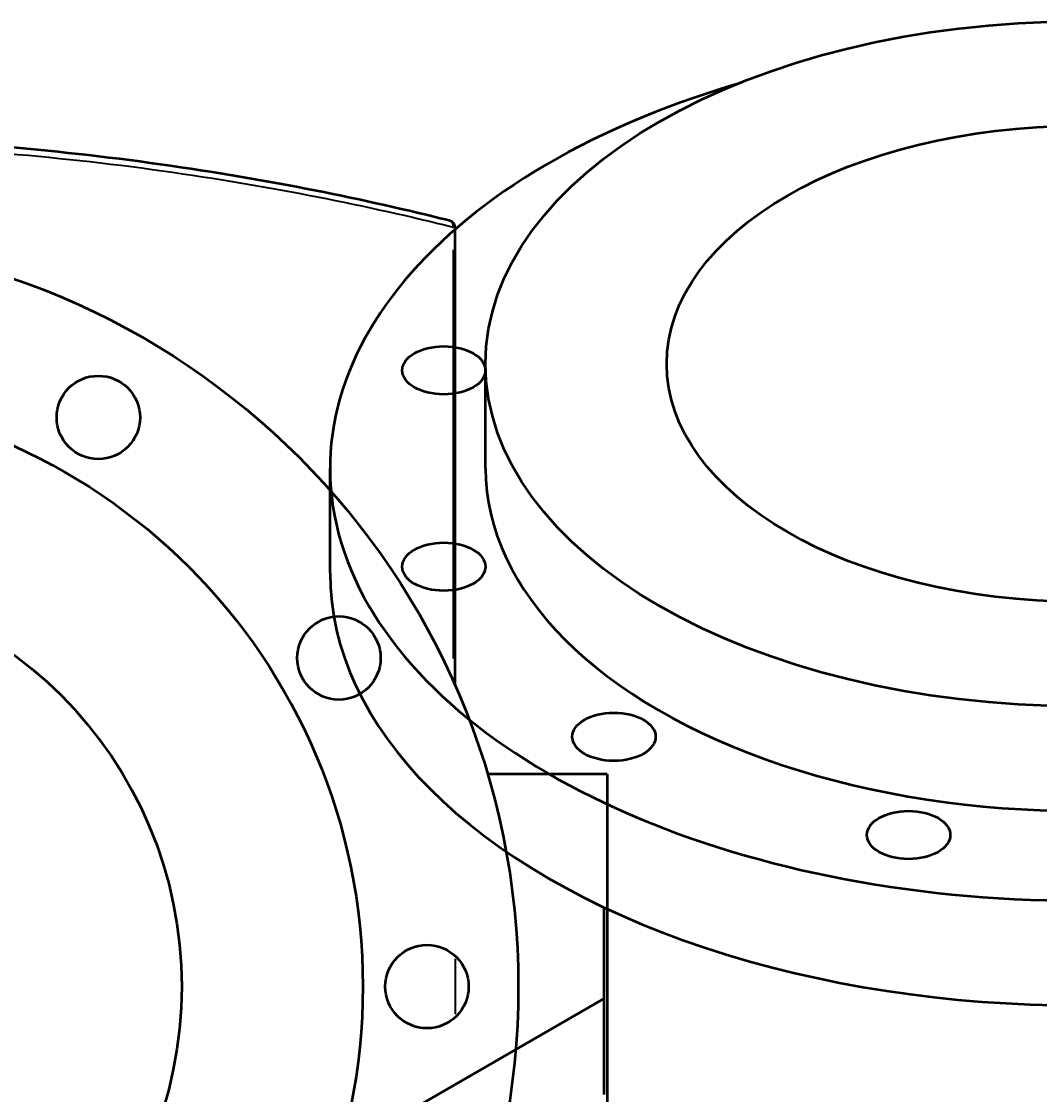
# Model space of a CAD drawing. Header units: millimetres. Extents: x -634 to 1178, y -305 to 960.
# Tile 11 of 12: x 529 to 847, y 625 to 960. Entities that reach past the tile are written whole.
import ezdxf

# ---------------------------------------------------------------- set-up
doc = ezdxf.new("R2010")
doc.units = ezdxf.units.MM
for name, color, linetype, lineweight in [('Dimension (ANSI)', 7, 'Continuous', 25), ('Visible (ANSI)', 7, 'Continuous', 50), ('Visible Narrow (ANSI)', 7, 'Continuous', 35)]:
    doc.layers.add(name, color=color, linetype=linetype, lineweight=lineweight)
doc.styles.add('Note Text (ANSI)', font='tahoma.ttf')
doc.dimstyles.new('Default - mm (ANSI)', dxfattribs={"dimtxt": 2.4, "dimasz": 2.5, "dimexe": 3.175, "dimexo": 1.6002, "dimgap": 0.8, "dimtad": 0, "dimtoh": 1, "dimdec": 0, "dimrnd": 1e-08, "dimzin": 4, "dimdsep": 46, "dimtxsty": 'Note Text (ANSI)', "dimcen": 0.09, "dimdle": 10, "dimclrd": 256, "dimclre": 256, "dimclrt": 5, "dimadec": 1, "dimazin": 1, "dimtfac": 1.27, "dimtofl": 0, "dimtmove": 0, "dimatfit": 3, "dimfxl": 1, "dimtolj": 1, "dimtzin": 4, "dimlwd": -1, "dimlwe": -1, "dimarcsym": 0})

# ---------------------------------------------------------------- blocks, each defined once
blk = doc.blocks.new('*D8')
at = {"layer": 'Defpoints', "color": 0, "transparency": 16777216}
for p in [(320.29, 852.46), (580.93, 464.96)]:
    blk.add_point(p, dxfattribs=at)
at = {"layer": 'Dimension (ANSI)', "transparency": 16777216}
for p, q in [((337.35, 827.1), (321.68, 850.39)), ((334.18, 827.1), (337.35, 827.1))]:
    blk.add_line(p, q, dxfattribs=at)
blk.add_solid([(322.03, 850.62), (321.34, 850.16), (320.29, 852.46)], dxfattribs=at)
at = {"layer": 'Dimension (ANSI)', "color": 5, "transparency": 16777216, "insert": (325.62, 828.39), "char_height": 2.4, "attachment_point": 1, "style": 'Note Text (ANSI)'}
blk.add_mtext('\\A1;∅467', dxfattribs=at)

msp = doc.modelspace()

# ---------------------------------------------------------------- linework, layer by layer
at = {"layer": 'Visible (ANSI)'}
for p, q in [((664.36, 752.7), (664.36, 895.65)), ((673.89, 820.32), (673.89, 852.98)), ((625.39, 787.66), (625.39, 820.32)), ((711.86, 724.96), (674.51, 724.96)), ((711.86, 724.96), (711.86, 592.46)), ((710.89, 625.02), (710.89, 683.39)), ((710.89, 655.01), (543.05, 558.11))]:
    msp.add_line(p, q, dxfattribs=at)
for centre, radius in [((450.61, 658.71), 233.5), ((553.11, 836.25), 13), ((450.61, 658.71), 185), ((450.61, 658.71), 128.5), ((628.14, 761.21), 13), ((655.61, 658.71), 13)]:
    msp.add_circle(centre, radius, dxfattribs=at)
msp.add_arc((662.36, 895.65), 2, 0, 75.9677, dxfattribs=at)
for centre, major_axis in [((858.89, 852.98), (185, 0)), ((858.89, 852.98), (128.5, 0)), ((660.87, 850.95), (13, 0)), ((660.87, 789.69), (13, 0)), ((713.93, 736.63), (13, 0)), ((805.83, 705.99), (13, 0))]:
    msp.add_ellipse(centre, major_axis=major_axis, ratio=0.57735, dxfattribs=at)
for centre, major_axis, start_param, end_param in [((858.89, 820.32), (-233.5, 0), 5.187029, 10.520935), ((858.89, 820.32), (-185, 0), 0, 3.141593), ((858.89, 787.66), (-233.5, 0), 0, 3.141593)]:
    msp.add_ellipse(centre, major_axis=major_axis, ratio=0.57735, start_param=start_param, end_param=end_param, dxfattribs=at)
msp.add_open_spline([(662.84, 897.59), (658.74, 898.62), (654.5, 899.65), (636.6, 903.84), (621.87, 906.94), (590.46, 912.62), (573.79, 915.18), (539.67, 919.33), (522.27, 920.96), (486.78, 923.15), (468.69, 923.71), (450.61, 923.71), (432.53, 923.71), (414.44, 923.15), (378.95, 920.96), (361.55, 919.33), (327.43, 915.18), (310.76, 912.62), (279.35, 906.94), (264.62, 903.84), (246.71, 899.65), (242.48, 898.62), (238.37, 897.59)], degree=3, knots=[2.108878, 2.108878, 2.108878, 2.108878, 3.912741, 3.912741, 9.518342, 9.518342, 15.123948, 15.123948, 20.536616, 20.536616, 25.949289, 25.949289, 25.949289, 31.361962, 31.361962, 36.77463, 36.77463, 42.38023, 42.38023, 47.985826, 47.985826, 49.78987, 49.78987, 49.78987, 49.78987], dxfattribs=at)
at = {"layer": 'Visible Narrow (ANSI)'}
for p, q in [((664.36, 895.65), (663.86, 895.65)), ((663.8, 888.57), (663.8, 761.03)), ((664.36, 667.37), (664.36, 650.06))]:
    msp.add_line(p, q, dxfattribs=at)
msp.add_ellipse((662.36, 895.65), major_axis=(0.48, 1.94), ratio=0.712149, start_param=4.958263, end_param=6.213453, dxfattribs=at)
msp.add_open_spline([(236.86, 895.52), (241.15, 896.58), (245.59, 897.66), (263.77, 901.88), (278.58, 904.98), (310.12, 910.64), (326.87, 913.2), (361.14, 917.34), (378.63, 918.96), (414.28, 921.15), (432.44, 921.71), (450.61, 921.71), (468.77, 921.71), (486.94, 921.15), (522.59, 918.96), (540.07, 917.34), (574.35, 913.2), (591.09, 910.64), (622.64, 904.98), (637.44, 901.88), (655.43, 897.7), (659.68, 896.68), (663.8, 895.65)], degree=3, knots=[-49.870861, -49.870861, -49.870861, -49.870861, -47.985826, -47.985826, -42.38023, -42.38023, -36.77463, -36.77463, -31.361962, -31.361962, -25.949289, -25.949289, -25.949289, -20.536616, -20.536616, -15.123948, -15.123948, -9.518342, -9.518342, -3.912741, -3.912741, -2.108878, -2.108878, -2.108878, -2.108878], dxfattribs=at)

# ---------------------------------------------------------------- dimensions: what is measured, and where the dimension line sits
at = {"layer": 'Dimension (ANSI)'}
dim = msp.add_diameter_dim_2p(p1=(580.93, 464.96), p2=(320.29, 852.46), dimstyle='Default - mm (ANSI)', override={"dimgap": 0.8, "dimtih": 1, "dimdec": 0, "dimlfac": 1, "dimtol": 0, "dimlim": 0, "dimtp": 0, "dimtm": 0, "dimtdec": 2}, dxfattribs=at)
dim.commit()
dim.dimension.update_dxf_attribs({"geometry": '*D8', "text_midpoint": (329.5, 827.1), "dimtype": 163})

doc.saveas('drawing.dxf')
